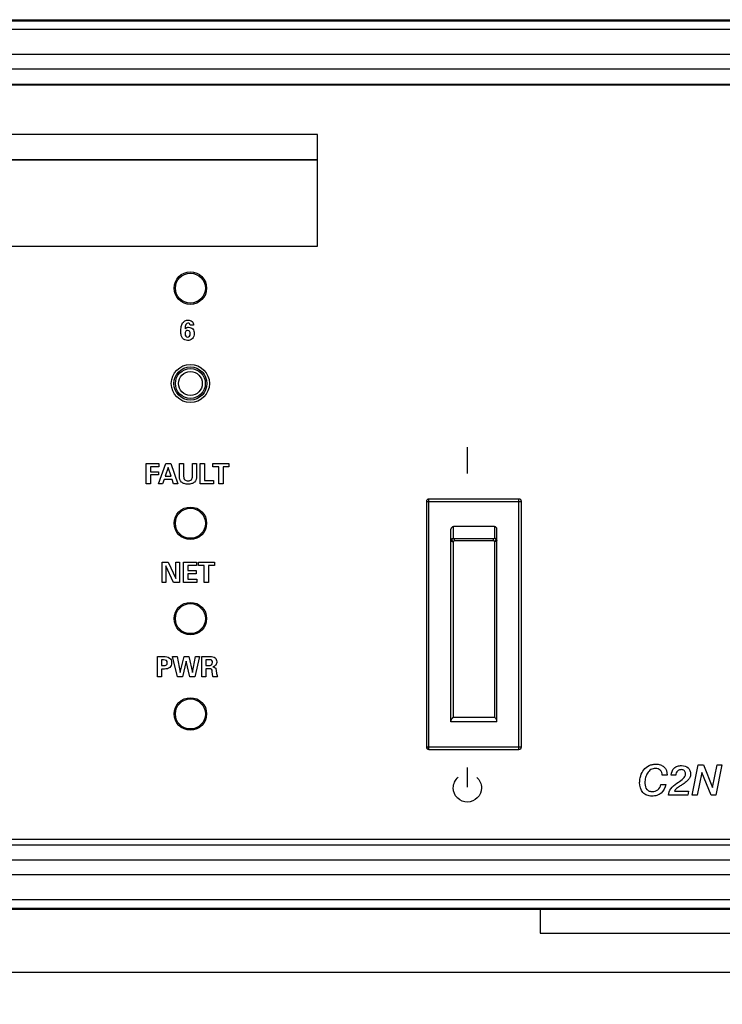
# Model space of a CAD drawing. Header units: inches. Extents: x 0 to 34, y 0 to 22.
# Tile 20 of 27: x 20 to 22.7, y 4 to 7.8. Entities that reach past the tile are written whole.
import ezdxf
from ezdxf.enums import TextEntityAlignment as Align

# ---------------------------------------------------------------- set-up
doc = ezdxf.new("R2010")
doc.units = ezdxf.units.IN
doc.header["$LTSCALE"] = 1.87
doc.header["$MEASUREMENT"] = 0
doc.layers.get('0').update_dxf_attribs({"linetype": 'CONTINUOUS'})
for name, color, linetype in [('3_ALL_AXES', 7, 'CONTINUOUS'), ('5_ALL_CURVES', 7, 'CONTINUOUS'), ('7_ALL_FEATURES', 7, 'CONTINUOUS')]:
    doc.layers.add(name, color=color, linetype=linetype)
doc.styles.get("Standard").update_dxf_attribs({"font": 'SIMPLEX.SHX'})
doc.dimstyles.new('DIMSTYLE_1', dxfattribs={"dimtxt": 0.125, "dimasz": 0.18, "dimexe": 0.18, "dimexo": 0.0625, "dimgap": 0.09, "dimtad": 0, "dimtih": 1, "dimtoh": 1, "dimdec": 3, "dimzin": 4, "dimdsep": 46, "dimtxsty": 'Standard', "dimblk": '_FILLED', "dimblk1": '_FILLED', "dimblk2": '_FILLED', "dimcen": 0.09, "dimadec": 0, "dimazin": 0, "dimtp": 0.001, "dimtm": 0.001, "dimtfac": 1, "dimtdec": 3, "dimtofl": 0, "dimtmove": 0, "dimatfit": 3, "dimldrblk": '_FILLED', "dimfxl": 0, "dimtolj": 1, "dimtzin": 4, "dimarcsym": 0})

# ---------------------------------------------------------------- blocks, each defined once
blk = doc.blocks.new('_FILLED')
at = {"color": 0, "linetype": 'ByBlock'}
blk.add_solid([(0, 0), (-1, 0.174), (-1, -0.174)], dxfattribs=at)
blk = doc.blocks.new('*D2')
at = {"color": 5}
for p, q in [((7.2129, 4.3237), (7.2129, 3.9627)), ((24.1029, 4.2824), (24.1029, 3.9627)), ((7.2129, 4.0877), (15.2204, 4.0877)), ((24.1029, 4.0877), (16.0954, 4.0877))]:
    blk.add_line(p, q, dxfattribs=at)
at = {"color": 5, "xscale": 0.18, "yscale": 0.18, "zscale": 0.18, "rotation": 180}
blk.add_blockref('_FILLED', (7.2129, 4.0877), dxfattribs=at)
at = {"color": 5, "xscale": 0.18, "yscale": 0.18, "zscale": 0.18}
blk.add_blockref('_FILLED', (24.1029, 4.0877), dxfattribs=at)
at = {"color": 5, "width": 1.26}
blk.add_text('16.890', height=0.125, dxfattribs=at).set_placement((15.2829, 4.0252), (16.0329, 4.0252), align=Align.FIT)

msp = doc.modelspace()

# ---------------------------------------------------------------- linework, layer by layer
at = {"color": 8}
for p, q in [((7.3328, 7.8357), (23.983, 7.8357)), ((7.3379, 7.8306), (23.9778, 7.8306)), ((23.947, 7.797), (7.3688, 7.797)), ((23.947, 7.6986), (7.3688, 7.6986)), ((7.4763, 7.6422), (23.8395, 7.6422)), ((7.4763, 7.5823), (23.8395, 7.5823)), ((23.8385, 7.5813), (7.4772, 7.5813)), ((23.8154, 7.5777), (7.5004, 7.5777)), ((21.1579, 7.3847), (15.1579, 7.3847)), ((21.1579, 7.2847), (21.1579, 7.3847)), ((15.1579, 7.2847), (21.1579, 7.2847)), ((7.5004, 4.6127), (23.8154, 4.6127)), ((23.8395, 4.5891), (7.4763, 4.5891)), ((7.4772, 4.5901), (23.8385, 4.5901)), ((23.8395, 4.5292), (7.4763, 4.5292)), ((7.3688, 4.4728), (23.947, 4.4728)), ((7.3379, 4.3408), (23.9778, 4.3408)), ((7.3688, 4.3744), (23.947, 4.3744)), ((23.983, 4.3357), (7.3328, 4.3357)), ((22.0329, 4.3357), (22.0329, 4.2427)), ((22.0329, 4.2427), (22.7829, 4.2427))]:
    msp.add_line(p, q, dxfattribs=at)
at = {"color": 5}
for p, q in [((20.6706, 6.6342), (20.6566, 6.6342)), ((20.6375, 6.621), (20.6375, 6.6203)), ((21.747, 6.0508), (21.747, 6.1538)), ((20.4843, 6.09), (20.5345, 6.09)), ((20.4843, 6.0099), (20.4843, 6.09)), ((20.5331, 6.0099), (20.5616, 6.09)), ((20.5345, 6.09), (20.5345, 6.0767)), ((20.5616, 6.09), (20.5813, 6.09)), ((20.5813, 6.09), (20.6087, 6.0099)), ((20.6146, 6.09), (20.6314, 6.09)), ((20.6146, 6.0407), (20.6146, 6.09)), ((20.6314, 6.09), (20.6314, 6.0395)), ((20.6659, 6.09), (20.682, 6.09)), ((20.6659, 6.0403), (20.6659, 6.09)), ((20.682, 6.09), (20.682, 6.0407)), ((20.6969, 6.09), (20.7136, 6.09)), ((20.6969, 6.0099), (20.6969, 6.09)), ((20.7136, 6.09), (20.7136, 6.0235)), ((20.7466, 6.09), (20.8097, 6.09)), ((20.7466, 6.0769), (20.7466, 6.09)), ((20.8097, 6.09), (20.8097, 6.0769)), ((20.5345, 6.0767), (20.5011, 6.0767)), ((20.5011, 6.0767), (20.5011, 6.0578)), ((20.5011, 6.0578), (20.5322, 6.0578)), ((20.5322, 6.0448), (20.5011, 6.0448)), ((20.5011, 6.0448), (20.5011, 6.0099)), ((20.5322, 6.0578), (20.5322, 6.0448)), ((20.5711, 6.0742), (20.5593, 6.0403)), ((20.5819, 6.0403), (20.5711, 6.0742)), ((20.7697, 6.0769), (20.7466, 6.0769)), ((20.7697, 6.0099), (20.7697, 6.0769)), ((20.8097, 6.0769), (20.7866, 6.0769)), ((20.7866, 6.0769), (20.7866, 6.0099)), ((20.5011, 6.0099), (20.4843, 6.0099)), ((20.5489, 6.0099), (20.5331, 6.0099)), ((20.555, 6.0271), (20.5489, 6.0099)), ((20.586, 6.0271), (20.555, 6.0271)), ((20.5593, 6.0403), (20.5819, 6.0403)), ((20.5916, 6.0099), (20.586, 6.0271)), ((20.6087, 6.0099), (20.5916, 6.0099)), ((20.749, 6.0099), (20.6969, 6.0099)), ((20.7136, 6.0235), (20.749, 6.0235)), ((20.749, 6.0235), (20.749, 6.0099)), ((20.7866, 6.0099), (20.7697, 6.0099)), ((20.5464, 5.7017), (20.5706, 5.7017)), ((20.5464, 5.6217), (20.5464, 5.7017)), ((20.5706, 5.7017), (20.6002, 5.6374)), ((20.6002, 5.7017), (20.6152, 5.7017)), ((20.6002, 5.6374), (20.6002, 5.7017)), ((20.6152, 5.7017), (20.6152, 5.6217)), ((20.6303, 5.7017), (20.6824, 5.7017)), ((20.6303, 5.6217), (20.6303, 5.7017)), ((20.6824, 5.7017), (20.6824, 5.6884)), ((20.6894, 5.7017), (20.7525, 5.7017)), ((20.6894, 5.6887), (20.6894, 5.7017)), ((20.7525, 5.7017), (20.7525, 5.6887)), ((20.592, 5.6217), (20.5615, 5.6879)), ((20.5615, 5.6879), (20.5615, 5.6217)), ((20.6824, 5.6884), (20.6473, 5.6884)), ((20.6473, 5.6884), (20.6473, 5.6696)), ((20.6473, 5.6696), (20.6802, 5.6696)), ((20.6802, 5.6565), (20.6473, 5.6565)), ((20.6473, 5.6565), (20.6473, 5.635)), ((20.6802, 5.6696), (20.6802, 5.6565)), ((20.7125, 5.6887), (20.6894, 5.6887)), ((20.7125, 5.6217), (20.7125, 5.6887)), ((20.7525, 5.6887), (20.7294, 5.6887)), ((20.7294, 5.6887), (20.7294, 5.6217)), ((20.5615, 5.6217), (20.5464, 5.6217)), ((20.6152, 5.6217), (20.592, 5.6217)), ((20.6836, 5.6217), (20.6303, 5.6217)), ((20.6473, 5.635), (20.6836, 5.635)), ((20.6836, 5.635), (20.6836, 5.6217)), ((20.7294, 5.6217), (20.7125, 5.6217)), ((20.5288, 5.3306), (20.552, 5.3306)), ((20.5288, 5.2506), (20.5288, 5.3306)), ((20.5527, 5.3172), (20.5447, 5.3172)), ((20.5447, 5.3172), (20.5447, 5.2949)), ((20.5876, 5.3306), (20.606, 5.3306)), ((20.6077, 5.2506), (20.5876, 5.3306)), ((20.606, 5.3306), (20.6174, 5.2684)), ((20.6174, 5.2684), (20.633, 5.3306)), ((20.6418, 5.3119), (20.6264, 5.2506)), ((20.633, 5.3306), (20.6519, 5.3306)), ((20.6559, 5.2506), (20.6418, 5.3119)), ((20.6519, 5.3306), (20.6657, 5.2684)), ((20.6657, 5.2684), (20.6781, 5.3306)), ((20.6943, 5.3306), (20.675, 5.2506)), ((20.6781, 5.3306), (20.6943, 5.3306)), ((20.7025, 5.3306), (20.7351, 5.3306)), ((20.7025, 5.2506), (20.7025, 5.3306)), ((20.7289, 5.3182), (20.719, 5.3182)), ((20.719, 5.3182), (20.719, 5.2958)), ((20.5447, 5.2949), (20.5527, 5.2949)), ((20.5563, 5.2814), (20.5447, 5.2814)), ((20.5447, 5.2814), (20.5447, 5.2506)), ((20.719, 5.2958), (20.7289, 5.2958)), ((20.7334, 5.2828), (20.719, 5.2828)), ((20.719, 5.2828), (20.719, 5.2506)), ((20.7448, 5.2603), (20.7437, 5.2724)), ((20.7597, 5.2756), (20.7611, 5.264)), ((20.5447, 5.2506), (20.5288, 5.2506)), ((20.6264, 5.2506), (20.6077, 5.2506)), ((20.675, 5.2506), (20.6559, 5.2506)), ((20.719, 5.2506), (20.7025, 5.2506)), ((20.7651, 5.2506), (20.7469, 5.2506)), ((21.747, 4.8167), (21.747, 4.8937))]:
    msp.add_line(p, q, dxfattribs=at)
at = {"color": 5, "linetype": 'Continuous'}
for p, q in [((22.6314, 4.785), (22.6552, 4.9049)), ((22.6552, 4.9049), (22.6751, 4.9049)), ((22.6751, 4.9049), (22.7112, 4.8155)), ((22.7112, 4.8155), (22.7287, 4.9049)), ((22.7482, 4.9049), (22.7246, 4.785)), ((22.7287, 4.9049), (22.7482, 4.9049)), ((22.5328, 4.8647), (22.5132, 4.8647)), ((22.5665, 4.8637), (22.5479, 4.8637)), ((22.6686, 4.8742), (22.6509, 4.785)), ((22.7051, 4.785), (22.6686, 4.8742)), ((22.5083, 4.827), (22.5279, 4.827)), ((22.5711, 4.8327), (22.5766, 4.8363)), ((22.6139, 4.785), (22.5384, 4.785)), ((22.5619, 4.801), (22.6171, 4.801)), ((22.6171, 4.801), (22.6139, 4.785)), ((22.6509, 4.785), (22.6314, 4.785)), ((22.7246, 4.785), (22.7051, 4.785))]:
    msp.add_line(p, q, dxfattribs=at)
at = {"color": 8}
for centre, radius in [((20.6579, 6.7797), 0.059), ((20.6579, 6.4047), 0.065), ((20.6579, 6.4047), 0.0587), ((20.6579, 6.4047), 0.0469), ((20.6579, 5.8547), 0.059), ((20.6579, 5.4797), 0.059), ((20.6579, 5.1047), 0.059)]:
    msp.add_circle(centre, radius, dxfattribs=at)
at = {"color": 5}
for points, start_tangent, end_tangent in [([(20.6643, 6.5799), (20.6472, 6.5741), (20.627, 6.5829), (20.6219, 6.594), (20.6203, 6.6093), (20.6221, 6.6287), (20.6275, 6.6427), (20.6335, 6.6491)], (-0.773536, -0.633753), (0.791341, 0.611375)), ([(20.6335, 6.6491), (20.6366, 6.6512), (20.6491, 6.654), (20.6648, 6.6488), (20.6706, 6.6342)], (0.791341, 0.611375), (0.012024, -0.999928)), ([(20.6566, 6.6342), (20.654, 6.6403), (20.6483, 6.6425), (20.6402, 6.6372), (20.6375, 6.621)], (-0.125901, 0.992043), (0, -1)), ([(20.6375, 6.6203), (20.6442, 6.6246), (20.6511, 6.626), (20.6673, 6.6193), (20.6734, 6.6015), (20.6662, 6.5816), (20.6643, 6.5799)], (0.75266, 0.658409), (-0.773536, -0.633753)), ([(20.6571, 6.6002), (20.6544, 6.6099), (20.6472, 6.6135), (20.64, 6.61), (20.6373, 6.6002)], (-0.000775, 1), (0.004031, -0.999992)), ([(20.6373, 6.6002), (20.64, 6.5905), (20.647, 6.5868), (20.6544, 6.5904), (20.6571, 6.6002)], (0.004031, -0.999992), (-0.000775, 1)), ([(20.682, 6.0407), (20.6737, 6.0166), (20.6632, 6.0107), (20.6483, 6.0087), (20.6334, 6.0107), (20.6229, 6.0165), (20.6146, 6.0407)], (0, -1), (0, 1)), ([(20.6314, 6.0395), (20.6357, 6.0262), (20.6489, 6.0218), (20.6617, 6.0263), (20.6659, 6.0403)], (0, -1), (0, 1)), ([(20.552, 5.3306), (20.5762, 5.3248), (20.5819, 5.3173), (20.5837, 5.3062), (20.5768, 5.2877), (20.5563, 5.2814)], (1, 0), (-1, 0)), ([(20.5527, 5.2949), (20.5638, 5.2975), (20.5672, 5.3061), (20.5638, 5.3147), (20.5527, 5.3172)], (1, 0), (-1, 0)), ([(20.7289, 5.2958), (20.7416, 5.2983), (20.7451, 5.3068), (20.7418, 5.3157), (20.7289, 5.3182)], (1, 0), (-1, 0)), ([(20.7351, 5.3306), (20.7552, 5.3257), (20.7616, 5.3105), (20.758, 5.2973), (20.7464, 5.2907)], (1, 0), (-0.97148, -0.237122)), ([(20.7437, 5.2724), (20.7414, 5.2813), (20.7334, 5.2828)], (-0.089374, 0.995998), (-1, 0)), ([(20.7464, 5.2907), (20.7558, 5.2867), (20.7597, 5.2756)], (0.993783, -0.111333), (0.120533, -0.992709)), ([(20.7469, 5.2506), (20.7456, 5.2544), (20.7448, 5.2603)], (-0.445966, 0.89505), (-0.08854, 0.996073)), ([(20.7611, 5.264), (20.7627, 5.2559), (20.7651, 5.2506)], (0.129131, -0.991628), (0.579726, -0.814812)), ([(21.7096, 4.773), (21.7078, 4.7747), (21.6916, 4.8139), (21.711, 4.856)], (-0.740127, 0.672468), (0.758865, 0.651248)), ([(21.7839, 4.8552), (21.8024, 4.8139), (21.7862, 4.7747), (21.747, 4.7585), (21.7096, 4.773)], (0.74495, -0.66712), (-0.740127, 0.672468))]:
    msp.add_spline(points, degree=3, dxfattribs=dict(at, start_tangent=start_tangent, end_tangent=end_tangent))
at = {"color": 5, "linetype": 'Continuous'}
for points, knots in [([(22.4264, 4.8531), (22.427, 4.8561), (22.4301, 4.8674), (22.4395, 4.8861), (22.4568, 4.9009), (22.4738, 4.9066), (22.4891, 4.908), (22.5057, 4.9061), (22.5265, 4.8944), (22.5324, 4.876), (22.5328, 4.8647)], [0, 0, 0, 0, 0.057047, 0.22278, 0.39008, 0.473316, 0.561188, 0.680513, 0.784206, 1, 1, 1, 1]), ([(22.5132, 4.8647), (22.513, 4.8714), (22.5081, 4.8864), (22.4868, 4.892), (22.4676, 4.8872), (22.4543, 4.8727), (22.4467, 4.8543), (22.4447, 4.8401), (22.4449, 4.832), (22.4449, 4.8311)], [0, 0, 0, 0, 0.16797, 0.340154, 0.487644, 0.643025, 0.80621, 0.976637, 1, 1, 1, 1]), ([(22.5479, 4.8637), (22.549, 4.8739), (22.5546, 4.8901), (22.5734, 4.9004), (22.5928, 4.9031), (22.6127, 4.8974), (22.6234, 4.8823), (22.6251, 4.8718), (22.6248, 4.8657), (22.6246, 4.8641)], [0, 0, 0, 0, 0.257523, 0.377681, 0.516185, 0.742103, 0.848706, 0.959911, 1, 1, 1, 1]), ([(22.5759, 4.8824), (22.575, 4.8817), (22.5695, 4.8773), (22.5673, 4.8696), (22.5665, 4.8637)], [0, 0, 0, 0, 0.161421, 1, 1, 1, 1]), ([(22.5766, 4.8363), (22.5887, 4.8444), (22.6103, 4.8581), (22.6016, 4.8833), (22.5881, 4.8871), (22.5793, 4.8846), (22.5759, 4.8824)], [0, 0, 0, 0, 0.534601, 0.689882, 0.853084, 1, 1, 1, 1]), ([(22.5279, 4.827), (22.5253, 4.8145), (22.5156, 4.7959), (22.4925, 4.7834), (22.4726, 4.7807), (22.4527, 4.7834), (22.4295, 4.7993), (22.423, 4.8275), (22.4251, 4.8473), (22.4264, 4.8531)], [0, 0, 0, 0, 0.218366, 0.324576, 0.438143, 0.555724, 0.661494, 0.897346, 1, 1, 1, 1]), ([(22.6246, 4.8641), (22.6243, 4.862), (22.623, 4.8563), (22.6179, 4.8468), (22.6063, 4.8364), (22.5921, 4.8269), (22.5788, 4.8185), (22.5698, 4.812), (22.5646, 4.8064), (22.5625, 4.8028), (22.5619, 4.801)], [0, 0, 0, 0, 0.070313, 0.190861, 0.347364, 0.574135, 0.752301, 0.864873, 0.93821, 1, 1, 1, 1]), ([(22.4449, 4.8311), (22.4454, 4.8227), (22.4484, 4.8102), (22.4623, 4.8005), (22.4779, 4.7981), (22.4983, 4.8045), (22.506, 4.8193), (22.5083, 4.827)], [0, 0, 0, 0, 0.253684, 0.376778, 0.514891, 0.745189, 1, 1, 1, 1]), ([(22.5384, 4.785), (22.539, 4.7938), (22.5453, 4.814), (22.5619, 4.8265), (22.5711, 4.8327)], [0, 0, 0, 0, 0.445514, 1, 1, 1, 1])]:
    msp.add_open_spline(points, degree=3, knots=knots, dxfattribs=at)
at = {"layer": '3_ALL_AXES', "color": 8}
for centre, radius in [((20.6579, 6.7797), 0.064), ((20.6579, 6.4047), 0.075), ((20.6579, 5.8547), 0.064), ((20.6579, 5.4797), 0.064), ((20.6579, 5.1047), 0.064)]:
    msp.add_circle(centre, radius, dxfattribs=at)
at = {"layer": '5_ALL_CURVES', "color": 8}
for p, q in [((21.1579, 7.2847), (15.1579, 7.2847)), ((21.1579, 6.9447), (21.1579, 7.2847)), ((15.1579, 6.9447), (21.1579, 6.9447))]:
    msp.add_line(p, q, dxfattribs=at)
at = {"layer": '7_ALL_FEATURES', "color": 8}
for p, q in [((21.5859, 5.9402), (21.9599, 5.9402)), ((21.5859, 5.9402), (21.5859, 4.9752)), ((21.9499, 5.9502), (21.5959, 5.9502)), ((21.5959, 4.9652), (21.5959, 5.9502)), ((21.9499, 4.9652), (21.9499, 5.9502)), ((21.9599, 4.9752), (21.9599, 5.9402)), ((21.6824, 5.0737), (21.6824, 5.8317)), ((21.8534, 5.8417), (21.6924, 5.8417)), ((21.6924, 5.7956), (21.6924, 5.8417)), ((21.8534, 5.8417), (21.8534, 5.7956)), ((21.8634, 5.0737), (21.8634, 5.8317)), ((21.6924, 5.0908), (21.6924, 5.7834)), ((21.8502, 5.7938), (21.6955, 5.7938)), ((21.6955, 5.7938), (21.6955, 5.7862)), ((21.8502, 5.7862), (21.6955, 5.7862)), ((21.8502, 5.7862), (21.8502, 5.7938)), ((21.8534, 5.7834), (21.8534, 5.0908)), ((21.8634, 5.0737), (21.6824, 5.0737)), ((21.8534, 5.0908), (21.6924, 5.0908)), ((21.5859, 4.9752), (21.9599, 4.9752)), ((21.5959, 4.9652), (21.9499, 4.9652))]:
    msp.add_line(p, q, dxfattribs=at)
for centre, start, end in [((21.5959, 5.9402), 90, 180), ((21.9499, 5.9402), 0, 90), ((21.6924, 5.8317), 90, 180), ((21.8534, 5.8317), 0, 90), ((21.5959, 4.9752), 180, 270), ((21.9499, 4.9752), 270, 360)]:
    msp.add_arc(centre, 0.01, start, end, dxfattribs=at)
for points, start_tangent, end_tangent in [([(21.6824, 5.7872), (21.6829, 5.7898), (21.6843, 5.7922), (21.6865, 5.794), (21.6893, 5.7952), (21.6924, 5.7956)], (0, 1), (1, 0)), ([(21.6824, 5.7872), (21.6829, 5.7861), (21.6843, 5.785), (21.6865, 5.7841), (21.6893, 5.7836), (21.6924, 5.7834)], (0, -1), (1, 0)), ([(21.6924, 5.7956), (21.6896, 5.795), (21.6875, 5.7933), (21.6862, 5.7909), (21.6862, 5.7882), (21.6877, 5.786), (21.6896, 5.784), (21.6924, 5.7834)], (-0.989456, -0.144833), (0.97955, 0.2012)), ([(21.6924, 5.7956), (21.6925, 5.7953), (21.6926, 5.7951), (21.6927, 5.795), (21.693, 5.7947), (21.6934, 5.7944), (21.6939, 5.7942), (21.6944, 5.794), (21.6949, 5.7939), (21.6955, 5.7938)], (0.090236, -0.99592), (1, 0)), ([(21.6924, 5.7834), (21.6925, 5.7839), (21.6927, 5.7844), (21.693, 5.7849), (21.6934, 5.7853), (21.6939, 5.7857), (21.6944, 5.786), (21.695, 5.7862), (21.6955, 5.7862)], (0.013991, 0.999902), (1, 0)), ([(21.8534, 5.7956), (21.8533, 5.7953), (21.8532, 5.7951), (21.8531, 5.795), (21.8528, 5.7947), (21.8524, 5.7944), (21.8519, 5.7942), (21.8514, 5.794), (21.8508, 5.7939), (21.8502, 5.7938)], (-0.090236, -0.99592), (-1, 0)), ([(21.8534, 5.7834), (21.8533, 5.7839), (21.8531, 5.7844), (21.8528, 5.7849), (21.8524, 5.7853), (21.8519, 5.7857), (21.8514, 5.786), (21.8508, 5.7862), (21.8502, 5.7862)], (-0.013991, 0.999902), (-1, 0)), ([(21.8634, 5.7872), (21.8629, 5.7898), (21.8615, 5.7922), (21.8593, 5.794), (21.8565, 5.7952), (21.8534, 5.7956)], (0, 1), (-1, 0)), ([(21.8534, 5.7834), (21.8561, 5.784), (21.858, 5.786), (21.8595, 5.7882), (21.8596, 5.7909), (21.8583, 5.7933), (21.8561, 5.795), (21.8534, 5.7956)], (0.97955, -0.2012), (-0.989456, 0.144833)), ([(21.8634, 5.7872), (21.8629, 5.7861), (21.8615, 5.785), (21.8593, 5.7841), (21.8565, 5.7836), (21.8534, 5.7834)], (0, -1), (-1, 0)), ([(21.6924, 5.0908), (21.6907, 5.0905), (21.689, 5.0895), (21.6875, 5.0882), (21.6861, 5.0866), (21.6848, 5.0848), (21.6837, 5.0828), (21.6828, 5.0807), (21.6824, 5.0785)], (-1, 0), (0, -1)), ([(21.8634, 5.0785), (21.863, 5.0807), (21.8621, 5.0828), (21.8609, 5.0848), (21.8596, 5.0866), (21.8582, 5.0882), (21.8567, 5.0895), (21.8551, 5.0905), (21.8534, 5.0908)], (0, 1), (-1, 0))]:
    msp.add_spline(points, degree=3, dxfattribs=dict(at, start_tangent=start_tangent, end_tangent=end_tangent))

# ---------------------------------------------------------------- dimensions: what is measured, and where the dimension line sits
at = {"color": 5}
dim = msp.add_linear_dim(base=(24.1029, 4.0877), p1=(7.2129, 4.3237), p2=(24.1029, 4.2824), dimstyle='DIMSTYLE_1', dxfattribs=at)
dim.commit()
dim.dimension.update_dxf_attribs({"geometry": '*D2', "text_midpoint": (15.2829, 4.0877), "dimtype": 160})

doc.saveas('drawing.dxf')
